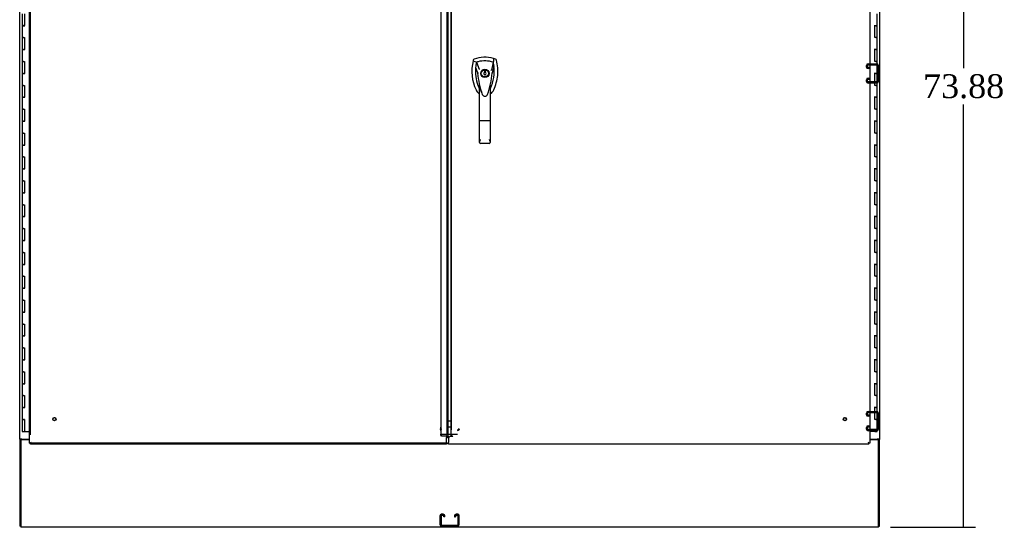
# Model space of a CAD drawing. Header units: inches. Extents: x 68 to 604, y 20 to 380.
# Tile 11 of 16: x 424 to 506, y 155 to 198. Entities that reach past the tile are written whole.
import ezdxf
from ezdxf.lldxf.tags import DXFTag

# ---------------------------------------------------------------- set-up
doc = ezdxf.new("R2010")
doc.units = ezdxf.units.IN
doc.header["$MEASUREMENT"] = 0
for name, color, linetype in [('COM42890-3', 7, 'Continuous'), ('COM44037', 7, 'Continuous'), ('COM54578-60', 7, 'Continuous'), ('COM56746-4', 7, 'Continuous'), ('COM71117-3', 7, 'Continuous'), ('COM71119-1', 7, 'Continuous'), ('Default', 7, 'Continuous'), ('GSK11033', 7, 'Continuous'), ('HAN13066', 7, 'Continuous'), ('STD21878', 7, 'Continuous')]:
    doc.layers.add(name, color=color, linetype=linetype)
doc.styles.add('SEACAD_Times_New_Roman', font='times.ttf')
tags = doc.linetypes.add('HIDDEN2', pattern=[0.1875, 0.125, -0.0625]).pattern_tags.tags
tags[6:7] = [DXFTag(74, 4), DXFTag(75, 0), DXFTag(340, '0'), DXFTag(46, 0.0), DXFTag(50, 0.0), DXFTag(44, 0.0), DXFTag(45, 0.0)]
tags[4:5] = [DXFTag(74, 4), DXFTag(75, 0), DXFTag(340, '0'), DXFTag(46, 0.0), DXFTag(50, 0.0), DXFTag(44, 0.0), DXFTag(45, 0.0)]
doc.dimstyles.new('HAMMOND_(STH_-_540x360)', dxfattribs={"dimtxt": 2, "dimasz": 2.5, "dimexe": 1, "dimexo": 1, "dimgap": 0.5, "dimtad": 0, "dimtih": 1, "dimtoh": 1, "dimzin": 0, "dimdsep": 46, "dimtxsty": 'SEACAD_Times_New_Roman', "dimblk1": '_SE_FILLED', "dimblk2": '_SE_FILLED', "dimsah": 1, "dimcen": 1, "dimadec": 0, "dimazin": 0, "dimtfac": 0.8, "dimtofl": 0, "dimtmove": 0, "dimatfit": 3, "dimfxl": 0, "dimtolj": 1, "dimtzin": 0, "dimarcsym": 0})

# ---------------------------------------------------------------- blocks, each defined once
blk = doc.blocks.new('SE6')
at = {"layer": 'COM42890-3', "color": 7, "linetype": 'HIDDEN2'}
for p, q in [((428.328, 171.994), (428.328, 172.132)), ((428.423, 171.994), (428.423, 172.132)), ((428.466, 172.27), (429.19, 172.27)), ((428.466, 172.175), (429.19, 172.175)), ((428.549, 171.951), (428.466, 171.951)), ((428.549, 171.856), (428.466, 171.856)), ((428.549, 171.856), (428.549, 171.951)), ((429.233, 172.132), (429.233, 170.783)), ((429.328, 171.707), (429.233, 171.707)), ((429.328, 172.132), (429.328, 170.783)), ((428.328, 170.783), (428.328, 170.921)), ((428.423, 170.783), (428.423, 170.921)), ((428.466, 171.059), (428.549, 171.059)), ((428.466, 170.964), (428.549, 170.964)), ((428.549, 171.059), (428.549, 170.964)), ((429.233, 171.207), (429.328, 171.207)), ((429.19, 170.74), (428.466, 170.74)), ((429.19, 170.645), (428.466, 170.645)), ((428.328, 142.864), (428.328, 143.002)), ((428.423, 142.864), (428.423, 143.002)), ((428.466, 143.14), (429.19, 143.14)), ((428.466, 143.045), (429.19, 143.045)), ((428.549, 142.821), (428.466, 142.821)), ((428.549, 142.726), (428.549, 142.821)), ((429.233, 143.002), (429.233, 141.653)), ((429.328, 143.002), (429.328, 141.653)), ((428.549, 142.726), (428.466, 142.726)), ((428.466, 141.929), (428.549, 141.929)), ((428.549, 141.929), (428.549, 141.834)), ((429.328, 142.577), (429.233, 142.577)), ((429.233, 142.077), (429.328, 142.077)), ((428.328, 141.653), (428.328, 141.791)), ((428.423, 141.653), (428.423, 141.791)), ((428.466, 141.834), (428.549, 141.834)), ((429.19, 141.61), (428.466, 141.61)), ((429.19, 141.515), (428.466, 141.515)), ((392.856, 134.522), (392.718, 134.522)), ((394.067, 134.522), (393.929, 134.522)), ((392.58, 134.384), (392.58, 133.66)), ((392.675, 134.384), (392.675, 133.66)), ((392.856, 134.427), (392.718, 134.427)), ((392.899, 134.301), (392.899, 134.384)), ((392.994, 134.301), (392.899, 134.301)), ((392.994, 134.301), (392.994, 134.384)), ((393.791, 134.384), (393.791, 134.301)), ((393.791, 134.301), (393.886, 134.301)), ((393.886, 134.384), (393.886, 134.301)), ((394.067, 134.427), (393.929, 134.427)), ((394.11, 133.66), (394.11, 134.384)), ((394.205, 133.66), (394.205, 134.384)), ((392.718, 133.617), (394.067, 133.617)), ((392.718, 133.522), (394.067, 133.522)), ((393.143, 133.617), (393.143, 133.522)), ((393.643, 133.522), (393.643, 133.617))]:
    blk.add_line(p, q, dxfattribs=at)
for centre, radius, start, end in [((428.466, 172.132), 0.138, 90, 180), ((428.466, 171.994), 0.138, 180, 270), ((428.466, 172.132), 0.043, 90, 180), ((428.466, 171.994), 0.043, 180, 270), ((429.19, 172.132), 0.138, 0, 90), ((429.19, 172.132), 0.043, 0, 90), ((428.466, 170.921), 0.138, 90, 180), ((428.466, 170.921), 0.043, 90, 180), ((428.466, 170.783), 0.138, 180, 270), ((428.466, 170.783), 0.043, 180, 270), ((429.19, 170.783), 0.043, 270, 0), ((429.19, 170.783), 0.138, 270, 0), ((428.466, 143.002), 0.138, 90, 180), ((428.466, 142.864), 0.138, 180, 270), ((428.466, 143.002), 0.043, 90, 180), ((428.466, 142.864), 0.043, 180, 270), ((429.19, 143.002), 0.138, 0, 90), ((429.19, 143.002), 0.043, 0, 90), ((428.466, 141.791), 0.138, 90, 180), ((428.466, 141.653), 0.138, 180, 270), ((428.466, 141.791), 0.043, 90, 180), ((428.466, 141.653), 0.043, 180, 270), ((429.19, 141.653), 0.043, 270, 0), ((429.19, 141.653), 0.138, 270, 0), ((392.718, 134.384), 0.138, 90, 180), ((392.856, 134.384), 0.138, 0, 90), ((393.929, 134.384), 0.138, 90, 180), ((394.067, 134.384), 0.138, 0, 90), ((392.718, 134.384), 0.043, 90, 180), ((392.856, 134.384), 0.043, 0, 90), ((393.929, 134.384), 0.043, 90, 180), ((394.067, 134.384), 0.043, 0, 90), ((392.718, 133.66), 0.138, 180, 270), ((392.718, 133.66), 0.043, 180, 270), ((394.067, 133.66), 0.043, 270, 0), ((394.067, 133.66), 0.138, 270, 0)]:
    blk.add_arc(centre, radius, start, end, dxfattribs=at)
at = {"layer": 'COM44037', "color": 7, "linetype": 'Continuous'}
for p, q in [((358.175, 140.491), (358.175, 202.426)), ((393.268, 141.241), (393.268, 201.676)), ((358.175, 140.491), (358.231, 140.491)), ((358.27, 140.491), (358.231, 140.491)), ((358.318, 140.539), (358.27, 140.491)), ((358.27, 140.491), (358.27, 140.452)), ((358.27, 140.396), (358.27, 140.452)), ((393.125, 140.396), (358.27, 140.396)), ((358.318, 140.539), (358.318, 140.539)), ((358.318, 140.539), (358.318, 140.539)), ((358.318, 140.539), (358.318, 140.539)), ((358.318, 140.539), (358.318, 140.539)), ((393.125, 140.539), (393.125, 140.913)), ((393.125, 140.539), (393.125, 140.396))]:
    blk.add_line(p, q, dxfattribs=at)
at = {"layer": 'COM44037', "color": 7, "linetype": 'HIDDEN2'}
for p, q in [((358.27, 141.181), (358.27, 202.426)), ((393.173, 141.028), (393.173, 201.889)), ((392.688, 141.673), (392.688, 201.244)), ((393.518, 201.325), (393.518, 141.592)), ((392.593, 141.796), (392.688, 141.796)), ((392.593, 141.756), (392.688, 141.756)), ((392.688, 141.673), (392.593, 141.673)), ((392.593, 141.673), (392.593, 141.633)), ((392.593, 141.588), (392.688, 141.588)), ((392.688, 141.168), (392.593, 141.168)), ((392.703, 141.103), (392.635, 141.055)), ((392.688, 141.673), (392.688, 141.633)), ((392.688, 141.168), (392.688, 141.633)), ((393.268, 141.592), (393.173, 141.592)), ((393.282, 141.649), (393.215, 141.649)), ((394.049, 141.615), (394.049, 141.548)), ((394.083, 141.625), (394.151, 141.578)), ((394.097, 141.673), (394.192, 141.673)), ((394.097, 141.649), (394.151, 141.649)), ((394.097, 141.633), (394.192, 141.633)), ((393.125, 140.491), (358.27, 140.491)), ((392.736, 141.093), (393.316, 141.093)), ((393.268, 141.028), (393.173, 141.028)), ((428.516, 140.491), (428.516, 140.491)), ((428.516, 140.491), (428.516, 140.491))]:
    blk.add_line(p, q, dxfattribs=at)
blk.add_arc((392.846, 141.168), 0.158, 180.1591, 204.37493, dxfattribs=at)
at = {"layer": 'COM44037', "color": 7, "linetype": 'Continuous'}
for centre, start, end in [((358.8, 139.561), 116.23673, 121.43872), ((357.34, 141.02), 328.56128, 333.76327)]:
    blk.add_arc(centre, 1.09, start, end, dxfattribs=at)
at = {"layer": 'COM44037', "color": 7, "linetype": 'HIDDEN2'}
for centre, major_axis, start_param, end_param in [((392.736, 141.127), (0.048, 0), 3.926991, 4.712389), ((394.049, 141.649), (0.143, 0), 4.712389, 5.497787)]:
    blk.add_ellipse(centre, major_axis=major_axis, ratio=0.707107, start_param=start_param, end_param=end_param, dxfattribs=at)
for points, knots in [([(392.703, 141.649), (392.698, 141.653), (392.695, 141.657), (392.69, 141.665), (392.688, 141.669), (392.688, 141.673)], [0, 0, 0, 0, 0.5, 0.5, 1, 1, 1, 1]), ([(393.173, 141.592), (393.173, 141.602), (393.177, 141.611), (393.191, 141.63), (393.202, 141.64), (393.215, 141.649)], [0, 0, 0, 0, 0.5, 0.5, 1, 1, 1, 1]), ([(394.151, 141.649), (394.164, 141.653), (394.174, 141.657), (394.189, 141.665), (394.192, 141.669), (394.192, 141.673)], [0, 0, 0, 0, 0.5, 0.5, 1, 1, 1, 1]), ([(394.192, 141.633), (394.192, 141.622), (394.189, 141.612), (394.174, 141.593), (394.164, 141.584), (394.151, 141.578)], [0, 0, 0, 0, 0.5, 0.5, 1, 1, 1, 1]), ([(393.125, 140.913), (393.131, 140.923), (393.138, 140.932), (393.149, 140.951), (393.154, 140.961), (393.163, 140.98), (393.167, 140.99), (393.172, 141.009), (393.173, 141.018), (393.173, 141.028)], [0, 0, 0, 0, 0.25, 0.25, 0.5, 0.5, 0.75, 0.75, 1, 1, 1, 1])]:
    blk.add_open_spline(points, degree=3, knots=knots, dxfattribs=at)
at = {"layer": 'COM44037', "color": 7, "linetype": 'Continuous'}
blk.add_open_spline([(393.125, 140.913), (393.144, 140.923), (393.162, 140.932), (393.197, 140.951), (393.213, 140.961), (393.239, 140.98), (393.25, 140.99), (393.264, 141.009), (393.268, 141.018), (393.268, 141.028)], degree=3, knots=[0, 0, 0, 0, 0.25, 0.25, 0.5, 0.5, 0.75, 0.75, 1, 1, 1, 1], dxfattribs=at)
at = {"layer": 'COM54578-60', "color": 7, "linetype": 'Continuous'}
for p, q in [((357.573, 176.458), (357.573, 175.458)), ((357.757, 176.458), (357.757, 175.459)), ((429.213, 175.457), (429.213, 176.458)), ((357.69, 175.459), (357.573, 175.459)), ((357.573, 175.459), (357.573, 174.458)), ((357.573, 175.458), (357.807, 175.458)), ((357.69, 175.459), (357.757, 175.459)), ((429.213, 175.458), (428.979, 175.458)), ((429.096, 175.457), (429.029, 175.457)), ((429.029, 174.458), (429.029, 175.457)), ((429.096, 175.457), (429.213, 175.457)), ((429.213, 174.458), (429.213, 175.458)), ((357.69, 174.458), (357.573, 174.458)), ((357.573, 174.458), (357.689, 174.458)), ((357.573, 174.458), (357.573, 173.458)), ((357.69, 174.458), (357.757, 174.458)), ((357.757, 174.458), (357.757, 173.459)), ((429.096, 174.458), (429.029, 174.458)), ((429.096, 174.458), (429.213, 174.458)), ((429.213, 174.458), (429.096, 174.458)), ((429.213, 173.457), (429.213, 174.458)), ((357.69, 173.459), (357.573, 173.459)), ((357.573, 173.459), (357.573, 172.458)), ((357.573, 173.458), (357.807, 173.458)), ((357.69, 173.459), (357.757, 173.459)), ((429.213, 173.458), (428.979, 173.458)), ((429.096, 173.457), (429.029, 173.457)), ((429.029, 172.458), (429.029, 173.457)), ((429.096, 173.457), (429.213, 173.457)), ((429.213, 172.458), (429.213, 173.458)), ((357.69, 172.458), (357.573, 172.458)), ((357.573, 172.458), (357.689, 172.458)), ((357.573, 172.458), (357.573, 171.458)), ((357.69, 172.458), (357.757, 172.458)), ((357.757, 172.458), (357.757, 171.459)), ((429.096, 172.458), (429.029, 172.458)), ((429.096, 172.458), (429.213, 172.458)), ((429.213, 172.458), (429.096, 172.458)), ((429.213, 171.457), (429.213, 172.458)), ((357.69, 171.459), (357.573, 171.459)), ((357.573, 171.459), (357.573, 170.458)), ((357.573, 171.458), (357.807, 171.458)), ((357.69, 171.459), (357.757, 171.459)), ((429.213, 171.458), (428.979, 171.458)), ((429.096, 171.457), (429.029, 171.457)), ((429.029, 170.458), (429.029, 171.457)), ((429.096, 171.457), (429.213, 171.457)), ((429.213, 170.458), (429.213, 171.458)), ((357.69, 170.458), (357.573, 170.458)), ((357.573, 170.458), (357.689, 170.458)), ((357.573, 170.458), (357.573, 169.458)), ((357.69, 170.458), (357.757, 170.458)), ((357.757, 170.458), (357.757, 169.459)), ((429.096, 170.458), (429.029, 170.458)), ((429.096, 170.458), (429.213, 170.458)), ((429.213, 170.458), (429.096, 170.458)), ((429.213, 169.457), (429.213, 170.458)), ((357.69, 169.459), (357.573, 169.459)), ((357.573, 169.459), (357.573, 168.458)), ((357.573, 169.458), (357.807, 169.458)), ((357.69, 169.459), (357.757, 169.459)), ((429.213, 169.458), (428.979, 169.458)), ((429.096, 169.457), (429.029, 169.457)), ((429.029, 168.458), (429.029, 169.457)), ((429.096, 169.457), (429.213, 169.457)), ((429.213, 168.458), (429.213, 169.458)), ((357.69, 168.458), (357.573, 168.458)), ((357.573, 168.458), (357.689, 168.458)), ((357.573, 168.458), (357.573, 167.458)), ((357.69, 168.458), (357.757, 168.458)), ((357.757, 168.458), (357.757, 167.459)), ((429.096, 168.458), (429.029, 168.458)), ((429.096, 168.458), (429.213, 168.458)), ((429.213, 168.458), (429.096, 168.458)), ((429.213, 167.457), (429.213, 168.458)), ((357.69, 167.459), (357.573, 167.459)), ((357.573, 167.459), (357.573, 166.458)), ((357.573, 167.458), (357.807, 167.458)), ((357.69, 167.459), (357.757, 167.459)), ((429.213, 167.458), (428.979, 167.458)), ((429.096, 167.457), (429.029, 167.457)), ((429.029, 166.458), (429.029, 167.457)), ((429.096, 167.457), (429.213, 167.457)), ((429.213, 166.458), (429.213, 167.458)), ((357.69, 166.458), (357.573, 166.458)), ((357.573, 166.458), (357.689, 166.458)), ((357.573, 166.458), (357.573, 165.458)), ((357.69, 166.458), (357.757, 166.458)), ((357.757, 166.458), (357.757, 165.459)), ((429.096, 166.458), (429.029, 166.458)), ((429.096, 166.458), (429.213, 166.458)), ((429.213, 166.458), (429.096, 166.458)), ((429.213, 165.457), (429.213, 166.458)), ((357.69, 165.459), (357.573, 165.459)), ((357.573, 165.459), (357.573, 164.458)), ((357.573, 165.458), (357.807, 165.458)), ((357.69, 165.459), (357.757, 165.459)), ((429.213, 165.458), (428.979, 165.458)), ((429.096, 165.457), (429.029, 165.457)), ((429.029, 164.458), (429.029, 165.457)), ((429.096, 165.457), (429.213, 165.457)), ((429.213, 164.458), (429.213, 165.458)), ((357.69, 164.458), (357.573, 164.458)), ((357.573, 164.458), (357.689, 164.458)), ((357.573, 164.458), (357.573, 163.458)), ((357.69, 164.458), (357.757, 164.458)), ((357.757, 164.458), (357.757, 163.459)), ((429.096, 164.458), (429.029, 164.458)), ((429.096, 164.458), (429.213, 164.458)), ((429.213, 164.458), (429.096, 164.458)), ((429.213, 163.457), (429.213, 164.458)), ((357.69, 163.459), (357.573, 163.459)), ((357.573, 163.459), (357.573, 162.458)), ((357.573, 163.458), (357.807, 163.458)), ((357.69, 163.459), (357.757, 163.459)), ((429.213, 163.458), (428.979, 163.458)), ((429.096, 163.457), (429.029, 163.457)), ((429.029, 162.458), (429.029, 163.457)), ((429.096, 163.457), (429.213, 163.457)), ((429.213, 162.458), (429.213, 163.458)), ((357.69, 162.458), (357.573, 162.458)), ((357.573, 162.458), (357.689, 162.458)), ((357.573, 162.458), (357.573, 161.458)), ((357.69, 162.458), (357.757, 162.458)), ((357.757, 162.458), (357.757, 161.459)), ((429.096, 162.458), (429.029, 162.458)), ((429.096, 162.458), (429.213, 162.458)), ((429.213, 162.458), (429.096, 162.458)), ((429.213, 161.457), (429.213, 162.458)), ((357.69, 161.459), (357.573, 161.459)), ((357.573, 161.459), (357.573, 160.458)), ((357.573, 161.458), (357.807, 161.458)), ((357.69, 161.459), (357.757, 161.459)), ((429.213, 161.458), (428.979, 161.458)), ((429.096, 161.457), (429.029, 161.457)), ((429.029, 160.458), (429.029, 161.457)), ((429.096, 161.457), (429.213, 161.457)), ((429.213, 160.458), (429.213, 161.458)), ((357.69, 160.458), (357.573, 160.458)), ((357.573, 160.458), (357.689, 160.458)), ((357.573, 160.458), (357.573, 159.458)), ((357.69, 160.458), (357.757, 160.458)), ((357.757, 160.458), (357.757, 159.459)), ((429.096, 160.458), (429.029, 160.458)), ((429.096, 160.458), (429.213, 160.458)), ((429.213, 160.458), (429.096, 160.458)), ((429.213, 159.457), (429.213, 160.458)), ((357.69, 159.459), (357.573, 159.459)), ((357.573, 159.459), (357.573, 158.458)), ((357.573, 159.458), (357.807, 159.458)), ((357.69, 159.459), (357.757, 159.459)), ((429.213, 159.458), (428.979, 159.458)), ((429.096, 159.457), (429.029, 159.457)), ((429.029, 158.458), (429.029, 159.457)), ((429.096, 159.457), (429.213, 159.457)), ((429.213, 158.458), (429.213, 159.458)), ((357.69, 158.458), (357.573, 158.458)), ((357.573, 158.458), (357.689, 158.458)), ((357.573, 158.458), (357.573, 157.458)), ((357.69, 158.458), (357.757, 158.458)), ((357.757, 158.458), (357.757, 157.459)), ((429.096, 158.458), (429.029, 158.458)), ((429.096, 158.458), (429.213, 158.458)), ((429.213, 158.458), (429.096, 158.458)), ((429.213, 157.457), (429.213, 158.458)), ((357.69, 157.459), (357.573, 157.459)), ((357.573, 157.459), (357.573, 156.458)), ((357.573, 157.458), (357.807, 157.458)), ((357.69, 157.459), (357.757, 157.459)), ((429.213, 157.458), (428.979, 157.458)), ((429.096, 157.457), (429.029, 157.457)), ((429.029, 156.458), (429.029, 157.457)), ((429.096, 157.457), (429.213, 157.457)), ((429.213, 156.458), (429.213, 157.458)), ((357.69, 156.458), (357.573, 156.458)), ((357.573, 156.458), (357.689, 156.458)), ((357.573, 156.458), (357.573, 155.458)), ((357.69, 156.458), (357.757, 156.458)), ((357.757, 156.458), (357.757, 155.459)), ((429.096, 156.458), (429.029, 156.458)), ((429.096, 156.458), (429.213, 156.458)), ((429.213, 156.458), (429.096, 156.458)), ((429.213, 155.457), (429.213, 156.458)), ((357.69, 155.459), (357.573, 155.459)), ((357.573, 155.459), (357.573, 154.458)), ((357.573, 155.458), (357.807, 155.458)), ((357.69, 155.459), (357.757, 155.459)), ((429.213, 155.458), (428.979, 155.458)), ((429.096, 155.457), (429.029, 155.457)), ((429.029, 154.458), (429.029, 155.457)), ((429.096, 155.457), (429.213, 155.457)), ((429.213, 154.458), (429.213, 155.458)), ((357.69, 154.458), (357.573, 154.458)), ((357.573, 154.458), (357.689, 154.458)), ((357.573, 154.458), (357.573, 153.458)), ((357.69, 154.458), (357.757, 154.458)), ((357.757, 154.458), (357.757, 153.459)), ((429.096, 154.458), (429.029, 154.458)), ((429.096, 154.458), (429.213, 154.458)), ((429.213, 154.458), (429.096, 154.458)), ((429.213, 153.457), (429.213, 154.458)), ((357.69, 153.459), (357.573, 153.459)), ((357.573, 153.459), (357.573, 152.458)), ((357.573, 153.458), (357.807, 153.458)), ((357.69, 153.459), (357.757, 153.459)), ((429.213, 153.458), (428.979, 153.458)), ((429.096, 153.457), (429.029, 153.457)), ((429.029, 152.458), (429.029, 153.457)), ((429.096, 153.457), (429.213, 153.457)), ((429.213, 152.458), (429.213, 153.458)), ((357.69, 152.458), (357.573, 152.458)), ((357.573, 152.458), (357.689, 152.458)), ((357.573, 152.458), (357.573, 151.458)), ((357.69, 152.458), (357.757, 152.458)), ((357.757, 152.458), (357.757, 151.459)), ((429.096, 152.458), (429.029, 152.458)), ((429.096, 152.458), (429.213, 152.458)), ((429.213, 152.458), (429.096, 152.458)), ((429.213, 151.457), (429.213, 152.458)), ((357.69, 151.459), (357.573, 151.459)), ((357.573, 151.459), (357.573, 150.458)), ((357.573, 151.458), (357.807, 151.458)), ((357.69, 151.459), (357.757, 151.459)), ((429.213, 151.458), (428.979, 151.458)), ((429.096, 151.457), (429.029, 151.457)), ((429.029, 150.458), (429.029, 151.457)), ((429.096, 151.457), (429.213, 151.457)), ((429.213, 150.458), (429.213, 151.458)), ((357.69, 150.458), (357.573, 150.458)), ((357.573, 150.458), (357.689, 150.458)), ((357.573, 150.458), (357.573, 149.458)), ((357.69, 150.458), (357.757, 150.458)), ((357.757, 150.458), (357.757, 149.459)), ((429.096, 150.458), (429.029, 150.458)), ((429.096, 150.458), (429.213, 150.458)), ((429.213, 150.458), (429.096, 150.458)), ((429.213, 149.457), (429.213, 150.458)), ((357.69, 149.459), (357.573, 149.459)), ((357.573, 149.459), (357.573, 148.458)), ((357.573, 149.458), (357.807, 149.458)), ((357.69, 149.459), (357.757, 149.459)), ((429.213, 149.458), (428.979, 149.458)), ((429.096, 149.457), (429.029, 149.457)), ((429.029, 148.458), (429.029, 149.457)), ((429.096, 149.457), (429.213, 149.457)), ((429.213, 148.458), (429.213, 149.458)), ((357.69, 148.458), (357.573, 148.458)), ((357.573, 148.458), (357.689, 148.458)), ((357.573, 148.458), (357.573, 147.458)), ((357.69, 148.458), (357.757, 148.458)), ((357.757, 148.458), (357.757, 147.459)), ((429.096, 148.458), (429.029, 148.458)), ((429.096, 148.458), (429.213, 148.458)), ((429.213, 148.458), (429.096, 148.458)), ((429.213, 147.457), (429.213, 148.458)), ((357.69, 147.459), (357.573, 147.459)), ((357.573, 147.459), (357.573, 146.458)), ((357.573, 147.458), (357.807, 147.458)), ((357.69, 147.459), (357.757, 147.459)), ((429.213, 147.458), (428.979, 147.458)), ((429.096, 147.457), (429.029, 147.457)), ((429.029, 146.458), (429.029, 147.457)), ((429.096, 147.457), (429.213, 147.457)), ((429.213, 146.458), (429.213, 147.458)), ((357.69, 146.458), (357.573, 146.458)), ((357.573, 146.458), (357.689, 146.458)), ((357.573, 146.458), (357.573, 145.458)), ((357.69, 146.458), (357.757, 146.458)), ((357.757, 146.458), (357.757, 145.459)), ((429.096, 146.458), (429.029, 146.458)), ((429.096, 146.458), (429.213, 146.458)), ((429.213, 146.458), (429.096, 146.458)), ((429.213, 145.457), (429.213, 146.458)), ((357.69, 145.459), (357.573, 145.459)), ((357.573, 145.459), (357.573, 144.458)), ((357.573, 145.458), (357.807, 145.458)), ((357.69, 145.459), (357.757, 145.459)), ((429.213, 145.458), (428.979, 145.458)), ((429.096, 145.457), (429.029, 145.457)), ((429.029, 144.458), (429.029, 145.457)), ((429.096, 145.457), (429.213, 145.457)), ((429.213, 144.458), (429.213, 145.458)), ((357.69, 144.458), (357.573, 144.458)), ((357.573, 144.458), (357.689, 144.458)), ((357.573, 144.458), (357.573, 143.458)), ((357.69, 144.458), (357.757, 144.458)), ((357.757, 144.458), (357.757, 143.459)), ((429.096, 144.458), (429.029, 144.458)), ((429.096, 144.458), (429.213, 144.458)), ((429.213, 144.458), (429.096, 144.458)), ((429.213, 143.457), (429.213, 144.458)), ((357.69, 143.459), (357.573, 143.459)), ((357.573, 143.459), (357.573, 142.459)), ((357.573, 143.458), (357.807, 143.458)), ((357.69, 143.459), (357.757, 143.459)), ((429.213, 143.458), (428.979, 143.458)), ((429.029, 142.458), (429.029, 143.457)), ((429.096, 143.457), (429.029, 143.457)), ((429.096, 143.457), (429.213, 143.457)), ((429.213, 142.458), (429.213, 143.458)), ((357.573, 142.459), (357.69, 142.459)), ((357.573, 142.458), (357.757, 142.458)), ((357.573, 142.458), (357.573, 141.458)), ((357.64, 142.459), (357.64, 142.458)), ((357.757, 142.459), (357.69, 142.459)), ((357.74, 142.458), (357.74, 142.459)), ((357.757, 142.459), (357.757, 141.458)), ((429.096, 142.458), (429.029, 142.458)), ((429.096, 142.458), (429.213, 142.458)), ((429.213, 142.458), (429.096, 142.458)), ((429.213, 141.458), (429.213, 142.458)), ((357.573, 141.458), (357.757, 141.458)), ((357.757, 141.458), (358.175, 141.458)), ((429.096, 141.458), (428.611, 141.458)), ((429.034, 141.423), (429.034, 141.449)), ((429.034, 141.449), (429.084, 141.449)), ((429.084, 141.423), (429.034, 141.423)), ((429.046, 141.458), (429.046, 141.449)), ((429.109, 141.449), (429.084, 141.449)), ((429.109, 141.423), (429.084, 141.423)), ((429.096, 141.458), (429.213, 141.458)), ((429.109, 141.449), (429.159, 141.449)), ((429.159, 141.423), (429.109, 141.423)), ((429.146, 141.449), (429.146, 141.458)), ((429.159, 141.449), (429.159, 141.423))]:
    blk.add_line(p, q, dxfattribs=at)
at = {"layer": 'COM56746-4', "color": 7, "linetype": 'Continuous'}
for p, q in [((428.611, 202.426), (428.611, 140.491)), ((393.518, 141.241), (393.518, 201.676)), ((358.174, 140.772), (358.174, 140.802)), ((393.411, 141.044), (393.286, 140.919)), ((393.286, 140.919), (393.286, 140.539)), ((393.286, 140.396), (393.286, 140.539)), ((428.516, 140.396), (393.286, 140.396)), ((393.661, 141.044), (393.411, 141.044)), ((428.468, 140.539), (428.468, 140.539)), ((428.469, 140.539), (428.468, 140.539)), ((428.468, 140.539), (428.469, 140.539)), ((428.469, 140.539), (428.469, 140.539)), ((428.469, 140.539), (428.516, 140.491)), ((428.516, 140.491), (428.516, 140.452)), ((428.516, 140.396), (428.516, 140.452)), ((428.517, 140.491), (428.556, 140.491)), ((428.611, 140.491), (428.556, 140.491))]:
    blk.add_line(p, q, dxfattribs=at)
for centre, start, end in [((427.987, 139.561), 58.56128, 63.76327), ((429.447, 141.02), 206.23673, 211.43872)]:
    blk.add_arc(centre, 1.09, start, end, dxfattribs=at)
blk.add_open_spline([(393.661, 141.044), (393.643, 141.054), (393.624, 141.063), (393.589, 141.082), (393.574, 141.092), (393.547, 141.111), (393.537, 141.121), (393.522, 141.14), (393.518, 141.149), (393.518, 141.159)], degree=3, knots=[0, 0, 0, 0, 0.25, 0.25, 0.5, 0.5, 0.75, 0.75, 1, 1, 1, 1], dxfattribs=at)
at = {"layer": 'COM71117-3', "color": 7, "linetype": 'Continuous'}
for p, q in [((357.458, 140.772), (357.458, 133.617)), ((357.458, 140.772), (358.175, 140.772)), ((428.611, 140.772), (429.328, 140.772)), ((429.328, 133.617), (429.328, 140.772)), ((357.458, 133.617), (357.458, 133.427)), ((429.328, 133.427), (357.458, 133.427)), ((429.328, 133.427), (429.328, 133.617))]:
    blk.add_line(p, q, dxfattribs=at)
at = {"layer": 'COM71119-1', "color": 7, "linetype": 'Continuous'}
for p, q in [((357.363, 140.802), (357.363, 202.112)), ((429.423, 202.112), (429.423, 140.802)), ((357.363, 140.802), (357.363, 140.772)), ((357.553, 140.802), (357.363, 140.802)), ((357.363, 140.772), (357.458, 140.772)), ((357.363, 140.772), (357.363, 133.522)), ((357.458, 140.802), (357.458, 140.772)), ((357.553, 140.802), (358.175, 140.802)), ((428.611, 140.802), (429.233, 140.802)), ((429.423, 140.802), (429.233, 140.802)), ((429.328, 140.802), (429.328, 140.772)), ((429.328, 140.772), (429.423, 140.772)), ((429.423, 140.802), (429.423, 140.772)), ((429.423, 133.522), (429.423, 140.772)), ((357.458, 133.522), (357.363, 133.522)), ((429.328, 133.522), (429.423, 133.522))]:
    blk.add_line(p, q, dxfattribs=at)
at = {"layer": 'GSK11033', "color": 7, "linetype": 'Continuous'}
for p, q in [((393.268, 142.345), (393.518, 142.345)), ((392.736, 141.241), (394.05, 141.241)), ((392.736, 141.241), (394.05, 141.241)), ((393.268, 141.837), (393.518, 141.837)), ((358.27, 140.491), (358.27, 140.491)), ((358.27, 140.491), (358.27, 140.491)), ((393.125, 140.491), (393.286, 140.491)), ((393.125, 140.491), (393.286, 140.491)), ((428.516, 140.491), (428.516, 140.491)), ((428.516, 140.491), (428.516, 140.491))]:
    blk.add_line(p, q, dxfattribs=at)
at = {"layer": 'HAN13066', "color": 7, "linetype": 'Continuous'}
for p, q in [((395.37, 172.561), (395.356, 172.502)), ((395.356, 172.502), (395.639, 172.396)), ((397.245, 172.647), (397.065, 172.707)), ((395.639, 172.396), (395.855, 171.825)), ((395.855, 171.825), (395.9, 171.79)), ((396.39, 171.683), (396.303, 171.683)), ((396.303, 171.683), (396.303, 171.548)), ((396.39, 171.548), (396.39, 171.683)), ((397.054, 172.396), (396.89, 171.741)), ((395.741, 171.475), (395.741, 171.475)), ((396.303, 171.369), (396.303, 171.333)), ((396.303, 171.333), (396.39, 171.333)), ((396.39, 171.333), (396.39, 171.369)), ((396.952, 171.479), (396.952, 171.479)), ((395.891, 167.481), (395.891, 170.459)), ((396.801, 170.459), (396.801, 167.481)), ((396.801, 170.179), (396.826, 170.225)), ((396.085, 169.818), (396.089, 169.81)), ((395.891, 165.673), (395.891, 167.481)), ((396.711, 167.476), (395.981, 167.476)), ((396.801, 167.481), (396.801, 165.673)), ((396.711, 165.583), (395.981, 165.583))]:
    blk.add_line(p, q, dxfattribs=at)
for radius in [0.35, 0.3]:
    blk.add_circle((396.346, 171.458), radius, dxfattribs=at)
for centre, radius, start, end in [((398.978, 171.649), 3.721, 166.75318, 205.10266), ((396.346, 170.224), 2.585, 73.85893, 110.34924), ((396.346, 170.224), 2.285, 71.96569, 104.45028), ((398.978, 171.649), 3.421, 174.70184, 200.20775), ((398.978, 171.649), 3.421, 167.3846, 174.70184), ((396.346, 170.224), 2.285, 106.83853, 108.03431), ((396.346, 170.224), 2.285, 104.45028, 106.83853), ((393.715, 171.649), 3.421, 334.89734, 7.2824), ((409.711, 145.031), 29.627, 115.64179, 115.75394), ((393.715, 171.649), 3.421, 10.11379, 12.6154), ((393.715, 171.649), 3.421, 8.519, 10.11379), ((393.715, 171.649), 3.421, 7.2824, 8.519), ((395.83, 170.128), 1.35, 91.23359, 93.76963), ((402.589, 172.045), 6.872, 184.75423, 199.9908), ((396.346, 171.458), 0.1, 115.94448, 244.05552), ((396.346, 171.458), 0.1, 295.94448, 64.05552), ((389.909, 172.074), 7.068, 340.3478, 355.1696), ((396.887, 170.69), 0.791, 85.30773, 89.6394), ((398.978, 171.649), 3.421, 200.20775, 205.10266), ((396.287, 170.388), 0.45, 205.10266, 208.42246), ((394.362, 169.854), 1.646, 10.27619, 21.64579), ((396.406, 170.388), 0.45, 331.57754, 334.89734), ((396.406, 170.388), 0.75, 301.84865, 334.89734), ((396.287, 170.388), 0.75, 233.47883, 238.15135), ((396.348, 169.784), 0.234, 202.28022, 338.21669), ((395.982, 165.673), 0.0903, 180.00172, 181.11543), ((395.981, 165.673), 0.09, 181.11716, 270), ((396.711, 165.673), 0.09, 270, 358.88284), ((396.711, 165.673), 0.0903, 358.88457, 359.99828)]:
    blk.add_arc(centre, radius, start, end, dxfattribs=at)
for points in [[(395.448, 172.647), (395.41, 172.633), (395.38, 172.6), (395.37, 172.561)], [(397.065, 172.707), (397.061, 172.603), (397.058, 172.5), (397.054, 172.396)], [(397.323, 172.561), (397.313, 172.6), (397.283, 172.633), (397.245, 172.647)], [(395.571, 171.965), (395.628, 171.802), (395.684, 171.638), (395.741, 171.475)], [(397.109, 172.083), (397.056, 171.882), (397.004, 171.68), (396.952, 171.479)], [(395.608, 170.07), (395.661, 169.958), (395.741, 169.859), (395.841, 169.786)]]:
    blk.add_open_spline(points, degree=3, dxfattribs=at)
for points, knots in [([(397.085, 170.07), (397.265, 170.455), (397.379, 170.872), (397.46, 171.718), (397.427, 172.148), (397.323, 172.561)], [0, 0, 0, 0, 0.5, 0.5, 1, 1, 1, 1]), ([(396.086, 169.818), (396.071, 169.86), (396.056, 169.902), (396.021, 170.012), (396.001, 170.079), (395.981, 170.148)], [0.770336, 0.770336, 0.770336, 0.770336, 0.8588735, 0.8588735, 1, 1, 1, 1]), ([(396.711, 170.146), (396.728, 170.204), (396.744, 170.261), (396.767, 170.346), (396.775, 170.375), (396.786, 170.416), (396.79, 170.429), (396.796, 170.447), (396.797, 170.453), (396.8, 170.46), (396.801, 170.461), (396.801, 170.459)], [0, 0, 0, 0, 0.5, 0.5, 0.75, 0.75, 0.875, 0.875, 0.9375, 0.9375, 1, 1, 1, 1]), ([(395.981, 167.476), (395.976, 167.476), (395.97, 167.476), (395.958, 167.476), (395.952, 167.476), (395.942, 167.476), (395.936, 167.476), (395.927, 167.477), (395.922, 167.477), (395.91, 167.478), (395.903, 167.479), (395.896, 167.48), (395.894, 167.48), (395.892, 167.481), (395.891, 167.481), (395.891, 167.481)], [0, 0, 0, 0, 0.125, 0.125, 0.25, 0.25, 0.375, 0.375, 0.5, 0.5, 0.75, 0.75, 0.875, 0.875, 1, 1, 1, 1]), ([(396.801, 167.481), (396.801, 167.481), (396.801, 167.481), (396.799, 167.48), (396.797, 167.48), (396.79, 167.479), (396.783, 167.478), (396.771, 167.477), (396.766, 167.477), (396.757, 167.476), (396.751, 167.476), (396.741, 167.476), (396.735, 167.476), (396.723, 167.476), (396.717, 167.476), (396.711, 167.476)], [0, 0, 0, 0, 0.125, 0.125, 0.25, 0.25, 0.5, 0.5, 0.625, 0.625, 0.75, 0.75, 0.875, 0.875, 1, 1, 1, 1]), ([(395.892, 165.672), (395.892, 165.687), (395.896, 165.704), (395.904, 165.732), (395.908, 165.742), (395.915, 165.761), (395.919, 165.771), (395.932, 165.802), (395.941, 165.823), (395.956, 165.857), (395.961, 165.868), (395.971, 165.891), (395.976, 165.903), (395.981, 165.915)], [0, 0, 0, 0, 0.25, 0.25, 0.375, 0.375, 0.5, 0.5, 0.75, 0.75, 0.875, 0.875, 1, 1, 1, 1]), ([(396.711, 165.915), (396.717, 165.903), (396.722, 165.891), (396.732, 165.868), (396.737, 165.857), (396.752, 165.823), (396.761, 165.802), (396.774, 165.771), (396.778, 165.761), (396.785, 165.742), (396.789, 165.732), (396.797, 165.704), (396.801, 165.687), (396.801, 165.672)], [0, 0, 0, 0, 0.125, 0.125, 0.25, 0.25, 0.5, 0.5, 0.625, 0.625, 0.75, 0.75, 1, 1, 1, 1])]:
    blk.add_open_spline(points, degree=3, knots=knots, dxfattribs=at)
at = {"layer": 'STD21878', "color": 7, "linetype": 'HIDDEN2'}
for centre, radius in [((360.27, 142.491), 0.141), ((360.27, 142.491), 0.125), ((426.516, 142.491), 0.141), ((426.516, 142.491), 0.125)]:
    blk.add_circle(centre, radius, dxfattribs=at)
blk = doc.blocks.new('_SE_FILLED')
at = {"color": 0}
blk.add_line((0, 0), (-1, 0), dxfattribs=at)
blk.add_solid([(0, 0), (-1, -0.1665), (-1, 0.1665), (0, 0)], dxfattribs=at)
blk = doc.blocks.new('*D85')
at = {"layer": 'Default', "color": 0, "linetype": 'Continuous', "lineweight": -2}
for p, q in [((494.362, 229.198), (503.869, 229.198)), ((502.869, 226.698), (502.869, 193.776)), ((502.869, 157.814), (502.869, 190.736)), ((496.729, 155.314), (503.869, 155.314))]:
    blk.add_line(p, q, dxfattribs=at)
at = {"layer": 'Defpoints', "color": 0, "linetype": 'Continuous'}
for p in [(493.362, 229.198), (502.869, 229.198), (495.729, 155.314)]:
    blk.add_point(p, dxfattribs=at)
at = {"layer": 'Default', "color": 0, "linetype": 'Continuous', "lineweight": -2, "xscale": 2.5, "yscale": 2.5, "zscale": 2.5}
for p, rotation in [((502.869, 229.198), 90), ((502.869, 155.314), 270)]:
    blk.add_blockref('_SE_FILLED', p, dxfattribs=dict(at, rotation=rotation))
at = {"layer": 'Default', "color": 0, "linetype": 'Continuous', "insert": (502.869, 192.256), "char_height": 2, "attachment_point": 5, "style": 'SEACAD_Times_New_Roman'}
blk.add_mtext('\\A1;\\A1;73.88', dxfattribs=at)

msp = doc.modelspace()

# ---------------------------------------------------------------- block references
at = {"layer": 'Default'}
msp.add_blockref('SE6', (66.401, 21.887), dxfattribs=at)

# ---------------------------------------------------------------- dimensions: what is measured, and where the dimension line sits
at = {"layer": 'Default', "color": 7, "linetype": 'Continuous'}
dim = msp.add_linear_dim(base=(502.869, 229.198), p1=(495.729, 155.314), p2=(493.362, 229.198), angle=90, text='\\A1;<>', dimstyle='HAMMOND_(STH_-_540x360)', dxfattribs=at)
dim.commit()
dim.dimension.update_dxf_attribs({"geometry": '*D85', "text_midpoint": (502.869, 192.256), "dimtype": 160})

doc.saveas('drawing.dxf')
